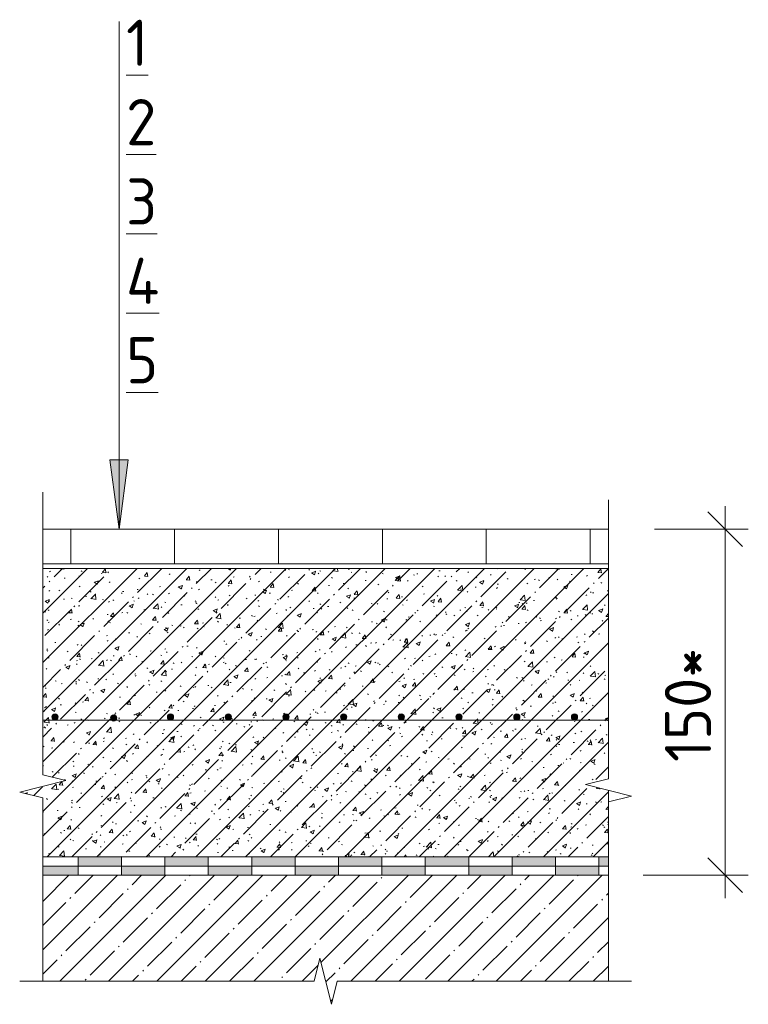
# Model space of a CAD drawing. Header units: millimetres. Extents: x -4558 to 63605, y -10605 to 130388.
# Tile 4 of 66: x 50100 to 50416, y 3303 to 3730. Entities that reach past the tile are written whole.
import ezdxf

# ---------------------------------------------------------------- set-up
doc = ezdxf.new("R2010")
doc.units = ezdxf.units.MM
for name, color, linetype, lineweight in [('A-ANNO-DIMS', 7, 'Continuous', 5), ('A-ANNO-DIMS-10', 7, 'Continuous', 5), ('A-ANNO-NOTE', 7, 'Continuous', 5), ('A-DETL', 7, 'Continuous', 25), ('A-DETL-GENF', 7, 'Continuous', 13), ('G-ANNO-TEXT', 7, 'Continuous', 5)]:
    doc.layers.add(name, color=color, linetype=linetype, lineweight=lineweight)
doc.styles.add('GOST Common_4', font='GOST_Common.ttf', dxfattribs={"height": 20})
doc.dimstyles.new('2_мм_2', dxfattribs={"dimscale": 304.8, "dimtxt": 20.1143, "dimasz": 0.049213, "dimexe": 0.032808, "dimexo": 0.049213, "dimgap": 0, "dimtad": 1, "dimdec": 0, "dimdsep": 46, "dimtxsty": 'GOST Common_4', "dimblk1": 'OBLIQUE', "dimblk2": 'OBLIQUE', "dimsah": 1, "dimcen": 0.09, "dimdle": 0.032808, "dimadec": 5, "dimazin": 2, "dimtfac": 1, "dimtdec": 4, "dimtix": 1, "dimtmove": 0, "dimatfit": 3, "dimfxl": 1, "dimtvp": 1, "dimtolj": 1, "dimtzin": 0, "dimarcsym": 2})

# ---------------------------------------------------------------- blocks, each defined once
blk = doc.blocks.new('Линия разрыва - М 1_5-7676872-Пол_Тип 8_Керамогранит')
at = {"layer": 'A-DETL-GENF', "lineweight": 5}
for p, q in [((796.43, 3517.89), (796.43, 3525.39)), ((796.43, 3402.89), (796.43, 3517.89)), ((806.43, 3400.39), (796.43, 3402.89)), ((786.43, 3395.39), (806.43, 3400.39)), ((796.43, 3392.89), (786.43, 3395.39)), ((796.43, 3313.44), (796.43, 3392.89))]:
    blk.add_line(p, q, dxfattribs=at)
blk = doc.blocks.new('Линия разрыва - М 1_5-7677756-Пол_Тип 8_Керамогранит')
at = {"layer": 'A-DETL-GENF', "lineweight": 5}
for p, q in [((1041.43, 3514.51), (1041.43, 3522.01)), ((1041.43, 3514.51), (1041.43, 3401.2)), ((1041.43, 3401.2), (1031.43, 3398.7)), ((1031.43, 3398.7), (1051.43, 3393.7)), ((1051.43, 3393.7), (1041.43, 3391.2)), ((1041.43, 3391.2), (1041.43, 3313.44))]:
    blk.add_line(p, q, dxfattribs=at)
blk = doc.blocks.new('Линия разрыва - М 1_5-5797296-Пол_Тип 8_Керамогранит')
at = {"layer": 'A-DETL-GENF', "lineweight": 5}
for p, q in [((916.43, 3323.44), (913.93, 3313.44)), ((921.43, 3303.44), (916.43, 3323.44)), ((793.93, 3313.44), (786.43, 3313.44)), ((913.93, 3313.44), (793.93, 3313.44)), ((923.93, 3313.44), (921.43, 3303.44)), ((1043.93, 3313.44), (923.93, 3313.44)), ((1043.93, 3313.44), (1051.43, 3313.44))]:
    blk.add_line(p, q, dxfattribs=at)
blk = doc.blocks.new('Стрелка 15гр_черная - Стрелка 15гр_ черная-5807134-Пол_Тип 8_Керамогранит')
at = {"layer": 'A-ANNO-NOTE'}
blk.add_hatch(color=256, dxfattribs=at).paths.add_polyline_path([(825.49, 3539.39), (833.39, 3539.39), (829.44, 3509.39)])
for p, q in [((829.44, 3509.39), (829.44, 3729.39)), ((829.44, 3509.39), (825.49, 3539.39)), ((825.49, 3539.39), (833.39, 3539.39)), ((825.49, 3539.39), (829.44, 3509.39)), ((833.39, 3539.39), (825.49, 3539.39)), ((829.44, 3509.39), (833.39, 3539.39)), ((829.44, 3509.39), (833.39, 3539.39))]:
    blk.add_line(p, q, dxfattribs=at)
blk = doc.blocks.new('DIMBLOCK259-Пол_Тип 8_Керамогранит')
at = {"layer": 'A-ANNO-DIMS-10', "lineweight": 25, "transparency": 16777216}
for p, q in [((50405.87, 3509.39), (50398.37, 3516.89)), ((50405.87, 3509.39), (50413.37, 3501.89)), ((50405.87, 3359.38), (50398.37, 3366.88)), ((50405.87, 3359.38), (50413.37, 3351.88))]:
    blk.add_line(p, q, dxfattribs=at)
at = {"layer": 'A-ANNO-DIMS-10', "transparency": 16777216}
for p, q in [((50405.87, 3349.38), (50405.87, 3519.39)), ((50375.29, 3509.39), (50415.87, 3509.39)), ((50405.87, 3509.39), (50375.29, 3509.39)), ((50370.29, 3359.38), (50415.87, 3359.38)), ((50405.87, 3359.38), (50370.29, 3359.38))]:
    blk.add_line(p, q, dxfattribs=at)
at = {"layer": 'A-ANNO-DIMS-10', "color": 0, "transparency": 16777216, "insert": (50379.74, 3408.48), "char_height": 20, "width": 62.1839, "attachment_point": 1, "rotation": 90, "line_spacing_factor": 1.022761, "style": 'GOST Common_4'}
blk.add_mtext('150*', dxfattribs=at)
blk = doc.blocks.new('_Oblique')
at = {"color": 0, "linetype": 'ByBlock', "lineweight": -2}
blk.add_line((-0.5, -0.5), (0.5, 0.5), dxfattribs=at)

msp = doc.modelspace()

# ---------------------------------------------------------------- hatches: boundary and pattern name
at = {"layer": 'A-DETL-GENF', "lineweight": 5}
h = msp.add_hatch(dxfattribs=at)
h.set_pattern_fill('FP_9', color=256, style=0, pattern_type=2)
h.set_pattern_definition([(45, (49313.864, 0), (-10.74944, 10.74944), [15.202, -2.534, 0.507, -2.534]), (45, (49313.864, 10.743), (-10.74944, 10.74944), []), (50, (49313.864, 0), (18.17249, -1.59005), [1.9, -20.903]), (355, (49313.864, 0), (-3.51537, 19.05791), [1.52, -16.722]), (100.451, (49315.378, -0.132), (14.65764, 17.4676), [1.615, -17.764]), (46.184, (49313.864, 5.067), (27.04027, -4.19391), [2.85, -31.354]), (96.636, (49316.117, 4.718), (23.6805, 24.6809), [2.422, -26.647]), (351.184, (49313.864, 5.067), (23.68146, 24.68113), [2.28, -25.083]), (21, (49316.398, 3.8), (15.123144, -10.20089), [1.9, -20.903]), (326, (49316.398, 3.8), (6.16484, 18.37271), [1.52, -16.722]), (71.451, (49317.658, 2.95), (21.28832, 8.17134), [1.615, -17.764]), (37.5, (49313.864, 0), (0.308063, 8.434498), [0.478, -16.042, 0.478, -16.498, -16.785]), (37.5, (49313.864, 0), (0.308063, 8.434498), [-33.495, 0.478, -16.308]), (7.5, (49313.864, 0), (6.665607, 9.993532), [0.478, -9.201, 0.478, -15.662, -6.397]), (7.5, (49313.864, 0), (6.665607, 9.993532), [-25.818, 0.478, -5.92]), (327.5, (49308.214, 0), (13.525065, -0.571517), [0.478, -5.856, 0.478, -19.285, -26.223]), (327.5, (49308.214, 0), (13.525065, -0.571517), [-26.097, 0.478, -25.746]), (317.5, (49305.68, 0), (14.7753, 2.536293), [0.478, -7.757, 0.478, -12.647, -18.622]), (317.5, (49305.68, 0), (14.7753, 2.536293), [-21.359, 0.478, -18.145])])
h.paths.add_polyline_path([(50110.290735, 3367.381904), (50355.290735, 3367.381904), (50355.290735, 3396.202013), (50345.290735, 3398.702013), (50355.290735, 3401.202013), (50355.290735, 3492.381904), (50110.290735, 3492.381904), (50110.290735, 3402.891924), (50120.290735, 3400.391924), (50100.290735, 3395.391924), (50110.290735, 3392.891924), (50110.290735, 3380.83654)])
h.paths.add_polyline_path([(50141.018677, 3426.192651), (50140.344222, 3426.373371), (50139.850487, 3426.867106), (50139.669768, 3427.541561), (50139.850487, 3428.216015), (50140.344222, 3428.70975), (50141.018677, 3428.89047), (50141.693132, 3428.70975), (50142.28014, 3427.990833), (50142.367586, 3427.541561), (50142.186867, 3426.867106), (50141.693132, 3426.373371)])
h.paths.add_polyline_path([(50215.607226, 3426.641924), (50214.932772, 3426.822644), (50214.439037, 3427.316379), (50214.258317, 3427.990833), (50214.439037, 3428.665288), (50214.932772, 3429.159023), (50215.607226, 3429.339743), (50216.281681, 3429.159023), (50216.775416, 3428.665288), (50216.956136, 3427.990833), (50216.775416, 3427.316379), (50216.281681, 3426.822644)])
h.paths.add_polyline_path([(50115.607226, 3426.641924), (50114.932772, 3426.822644), (50114.439037, 3427.316379), (50114.258317, 3427.990833), (50114.439037, 3428.665288), (50114.932772, 3429.159023), (50115.607226, 3429.339743), (50116.281681, 3429.159023), (50116.775416, 3428.665288), (50116.956136, 3427.990833), (50116.775416, 3427.316379), (50116.281681, 3426.822644)])
h.paths.add_polyline_path([(50315.607226, 3426.641924), (50314.932772, 3426.822644), (50314.439037, 3427.316379), (50314.258317, 3427.990833), (50314.439037, 3428.665288), (50314.932772, 3429.159023), (50315.607226, 3429.339743), (50316.281681, 3429.159023), (50316.775416, 3428.665288), (50316.956136, 3427.990833), (50316.775416, 3427.316379), (50316.281681, 3426.822644)])
h.paths.add_polyline_path([(50165.607226, 3426.641924), (50164.932772, 3426.822644), (50164.439037, 3427.316379), (50164.258317, 3427.990833), (50164.439037, 3428.665288), (50164.932772, 3429.159023), (50165.607226, 3429.339743), (50166.281681, 3429.159023), (50166.775416, 3428.665288), (50166.956136, 3427.990833), (50166.775416, 3427.316379), (50166.281681, 3426.822644)])
h.paths.add_polyline_path([(50240.607226, 3426.641924), (50239.932772, 3426.822644), (50239.439037, 3427.316379), (50239.258317, 3427.990833), (50239.439037, 3428.665288), (50239.932772, 3429.159023), (50240.607226, 3429.339743), (50241.281681, 3429.159023), (50241.775416, 3428.665288), (50241.956136, 3427.990833), (50241.775416, 3427.316379), (50241.281681, 3426.822644)])
h.paths.add_polyline_path([(50265.607226, 3426.641924), (50264.932772, 3426.822644), (50264.439037, 3427.316379), (50264.258317, 3427.990833), (50264.439037, 3428.665288), (50264.932772, 3429.159023), (50265.607226, 3429.339743), (50266.281681, 3429.159023), (50266.775416, 3428.665288), (50266.956136, 3427.990833), (50266.775416, 3427.316379), (50266.281681, 3426.822644)])
h.paths.add_polyline_path([(50290.607226, 3426.641924), (50289.932772, 3426.822644), (50289.439037, 3427.316379), (50289.258317, 3427.990833), (50289.439037, 3428.665288), (50289.932772, 3429.159023), (50290.607226, 3429.339743), (50291.281681, 3429.159023), (50291.775416, 3428.665288), (50291.956136, 3427.990833), (50291.775416, 3427.316379), (50291.281681, 3426.822644)])
h.paths.add_polyline_path([(50340.607226, 3426.641924), (50339.932772, 3426.822644), (50339.439037, 3427.316379), (50339.258317, 3427.990833), (50339.439037, 3428.665288), (50339.932772, 3429.159023), (50340.607226, 3429.339743), (50341.281681, 3429.159023), (50341.775416, 3428.665288), (50341.956136, 3427.990833), (50341.775416, 3427.316379), (50341.281681, 3426.822644)])
h.paths.add_polyline_path([(50190.607226, 3426.641924), (50189.932772, 3426.822644), (50189.439037, 3427.316379), (50189.258317, 3427.990833), (50189.439037, 3428.665288), (50189.932772, 3429.159023), (50190.607226, 3429.339743), (50191.281681, 3429.159023), (50191.775416, 3428.665288), (50191.956136, 3427.990833), (50191.775416, 3427.316379), (50191.281681, 3426.822644)])
at = {"layer": 'A-DETL-GENF'}
for points in [[(50115.607226, 3426.641924), (50116.281681, 3426.822644), (50116.775416, 3427.316379), (50116.956136, 3427.990833), (50116.775416, 3428.665288), (50116.281681, 3429.159023), (50115.607226, 3429.339743), (50114.932772, 3429.159023), (50114.439037, 3428.665288), (50114.258317, 3427.990833), (50114.439037, 3427.316379), (50114.932772, 3426.822644)], [(50141.018677, 3426.192651), (50141.693132, 3426.373371), (50142.186867, 3426.867106), (50142.367586, 3427.541561), (50142.186867, 3428.216015), (50141.693132, 3428.70975), (50141.018677, 3428.89047), (50140.344222, 3428.70975), (50139.850487, 3428.216015), (50139.669768, 3427.541561), (50139.850487, 3426.867106), (50140.344222, 3426.373371)], [(50165.607226, 3426.641924), (50166.281681, 3426.822644), (50166.775416, 3427.316379), (50166.956136, 3427.990833), (50166.775416, 3428.665288), (50166.281681, 3429.159023), (50165.607226, 3429.339743), (50164.932772, 3429.159023), (50164.439037, 3428.665288), (50164.258317, 3427.990833), (50164.439037, 3427.316379), (50164.932772, 3426.822644)], [(50190.607226, 3426.641924), (50191.281681, 3426.822644), (50191.775416, 3427.316379), (50191.956136, 3427.990833), (50191.775416, 3428.665288), (50191.281681, 3429.159023), (50190.607226, 3429.339743), (50189.932772, 3429.159023), (50189.439037, 3428.665288), (50189.258317, 3427.990833), (50189.439037, 3427.316379), (50189.932772, 3426.822644)], [(50215.607226, 3426.641924), (50216.281681, 3426.822644), (50216.775416, 3427.316379), (50216.956136, 3427.990833), (50216.775416, 3428.665288), (50216.281681, 3429.159023), (50215.607226, 3429.339743), (50214.932772, 3429.159023), (50214.439037, 3428.665288), (50214.258317, 3427.990833), (50214.439037, 3427.316379), (50214.932772, 3426.822644)], [(50240.607226, 3426.641924), (50241.281681, 3426.822644), (50241.775416, 3427.316379), (50241.956136, 3427.990833), (50241.775416, 3428.665288), (50241.281681, 3429.159023), (50240.607226, 3429.339743), (50239.932772, 3429.159023), (50239.439037, 3428.665288), (50239.258317, 3427.990833), (50239.439037, 3427.316379), (50239.932772, 3426.822644)], [(50265.607226, 3426.641924), (50266.281681, 3426.822644), (50266.775416, 3427.316379), (50266.956136, 3427.990833), (50266.775416, 3428.665288), (50266.281681, 3429.159023), (50265.607226, 3429.339743), (50264.932772, 3429.159023), (50264.439037, 3428.665288), (50264.258317, 3427.990833), (50264.439037, 3427.316379), (50264.932772, 3426.822644)], [(50290.607226, 3426.641924), (50291.281681, 3426.822644), (50291.775416, 3427.316379), (50291.956136, 3427.990833), (50291.775416, 3428.665288), (50291.281681, 3429.159023), (50290.607226, 3429.339743), (50289.932772, 3429.159023), (50289.439037, 3428.665288), (50289.258317, 3427.990833), (50289.439037, 3427.316379), (50289.932772, 3426.822644)], [(50315.607226, 3426.641924), (50316.281681, 3426.822644), (50316.775416, 3427.316379), (50316.956136, 3427.990833), (50316.775416, 3428.665288), (50316.281681, 3429.159023), (50315.607226, 3429.339743), (50314.932772, 3429.159023), (50314.439037, 3428.665288), (50314.258317, 3427.990833), (50314.439037, 3427.316379), (50314.932772, 3426.822644)], [(50340.607226, 3426.641924), (50341.281681, 3426.822644), (50341.775416, 3427.316379), (50341.956136, 3427.990833), (50341.775416, 3428.665288), (50341.281681, 3429.159023), (50340.607226, 3429.339743), (50339.932772, 3429.159023), (50339.439037, 3428.665288), (50339.258317, 3427.990833), (50339.439037, 3427.316379), (50339.932772, 3426.822644)]]:
    msp.add_hatch(color=256, dxfattribs=at).paths.add_polyline_path(points)
at = {"layer": 'A-DETL-GENF', "true_color": 0x808080}
h = msp.add_hatch(color=8, dxfattribs=at)
h.paths.add_polyline_path([(50238.374967, 3363.381904), (50257.172236, 3363.381904), (50257.172236, 3367.381904), (50238.374967, 3367.381904)])
h.paths.add_polyline_path([(50181.983162, 3363.381904), (50181.983162, 3367.381904), (50163.185894, 3367.381904), (50163.185894, 3363.381904)])
h.paths.add_polyline_path([(50200.78043, 3363.381904), (50219.577699, 3363.381904), (50219.577699, 3367.381904), (50200.78043, 3367.381904)])
h.paths.add_polyline_path([(50144.388625, 3363.381904), (50144.388625, 3367.381904), (50125.591357, 3367.381904), (50125.591357, 3363.381904)])
h.paths.add_polyline_path([(50355.290735, 3363.381904), (50355.290735, 3367.381904), (50351.158578, 3367.381904), (50351.158578, 3363.381904)])
h.paths.add_polyline_path([(50332.36131, 3363.381904), (50332.36131, 3367.381904), (50313.564041, 3367.381904), (50313.564041, 3363.381904)])
h.paths.add_polyline_path([(50275.969504, 3363.381904), (50294.766773, 3363.381904), (50294.766773, 3367.381904), (50275.969504, 3367.381904)])
h = msp.add_hatch(color=8, dxfattribs=at)
h.paths.add_polyline_path([(50234.17977, 3359.381904), (50238.374967, 3359.381904), (50238.374967, 3363.381904), (50219.577699, 3363.381904), (50219.577699, 3359.381904)])
h.paths.add_polyline_path([(50351.158578, 3359.381904), (50351.158578, 3363.381904), (50332.36131, 3363.381904), (50332.36131, 3359.381904)])
h.paths.add_polyline_path([(50125.591357, 3359.381904), (50125.591357, 3363.381904), (50110.290735, 3363.381904), (50110.290735, 3359.381904)])
h.paths.add_polyline_path([(50144.388625, 3359.381904), (50163.185894, 3359.381904), (50163.185894, 3363.381904), (50144.388625, 3363.381904)])
h.paths.add_polyline_path([(50313.564041, 3359.381904), (50313.564041, 3363.381904), (50294.766773, 3363.381904), (50294.766773, 3359.381904)])
h.paths.add_polyline_path([(50181.983162, 3359.381904), (50200.78043, 3359.381904), (50200.78043, 3363.381904), (50181.983162, 3363.381904)])
h.paths.add_polyline_path([(50275.969504, 3359.381904), (50275.969504, 3363.381904), (50257.172236, 3363.381904), (50257.172236, 3359.381904)])
at = {"layer": 'A-DETL-GENF', "lineweight": 5}
h = msp.add_hatch(dxfattribs=at)
h.set_pattern_fill('FP_7', color=256, style=0, pattern_type=2)
h.set_pattern_definition([(45, (49313.864, 0), (-10.500536, 10.500536), [14.85, -2.475, 0.495, -2.475]), (45, (49313.864, 10.494), (-10.500536, 10.500536), [])])
h.paths.add_polyline_path([(50235.290735, 3303.444404), (50237.790735, 3313.444404), (50355.290735, 3313.444404), (50355.290735, 3359.381904), (50110.290735, 3359.381904), (50110.290735, 3313.444404), (50227.790735, 3313.444404), (50230.290735, 3323.444404), (50234.17977, 3307.888262)])

# ---------------------------------------------------------------- linework, layer by layer
at = {"layer": 'A-DETL', "lineweight": 5}
for p, q in [((50355.290735, 3509.391924), (50110.290735, 3509.391924)), ((50122.398863, 3509.391924), (50122.398863, 3494.391924)), ((50167.398863, 3509.391924), (50167.398863, 3494.391924)), ((50212.398863, 3509.391924), (50212.398863, 3494.391924)), ((50257.398863, 3509.391924), (50257.398863, 3494.391924)), ((50302.398863, 3509.391924), (50302.398863, 3494.391924)), ((50347.398863, 3509.391924), (50347.398863, 3494.391924)), ((50110.290735, 3494.391924), (50355.290735, 3494.391924)), ((50355.290735, 3492.381904), (50110.290735, 3492.381904)), ((50355.290735, 3391.202013), (50355.290735, 3396.202013)), ((50110.290735, 3367.381904), (50355.290735, 3367.381904)), ((50125.591357, 3367.381904), (50125.591357, 3363.381904)), ((50144.388625, 3363.381904), (50144.388625, 3367.381904)), ((50163.185894, 3367.381904), (50163.185894, 3363.381904)), ((50181.983162, 3363.381904), (50181.983162, 3367.381904)), ((50200.78043, 3367.381904), (50200.78043, 3363.381904)), ((50219.577699, 3363.381904), (50219.577699, 3367.381904)), ((50238.374967, 3367.381904), (50238.374967, 3363.381904)), ((50257.172236, 3363.381904), (50257.172236, 3367.381904)), ((50275.969504, 3367.381904), (50275.969504, 3363.381904)), ((50294.766773, 3363.381904), (50294.766773, 3367.381904)), ((50313.564041, 3367.381904), (50313.564041, 3363.381904)), ((50332.36131, 3363.381904), (50332.36131, 3367.381904)), ((50351.158578, 3367.381904), (50351.158578, 3363.381904)), ((50125.591357, 3363.381904), (50110.290735, 3363.381904)), ((50125.591357, 3363.381904), (50144.388625, 3363.381904)), ((50125.591357, 3359.381904), (50125.591357, 3363.381904)), ((50163.185894, 3363.381904), (50144.388625, 3363.381904)), ((50144.388625, 3363.381904), (50144.388625, 3359.381904)), ((50163.185894, 3363.381904), (50181.983162, 3363.381904)), ((50163.185894, 3359.381904), (50163.185894, 3363.381904)), ((50200.78043, 3363.381904), (50181.983162, 3363.381904)), ((50181.983162, 3363.381904), (50181.983162, 3359.381904)), ((50200.78043, 3363.381904), (50219.577699, 3363.381904)), ((50200.78043, 3359.381904), (50200.78043, 3363.381904)), ((50238.374967, 3363.381904), (50219.577699, 3363.381904)), ((50219.577699, 3363.381904), (50219.577699, 3359.381904)), ((50238.374967, 3363.381904), (50257.172236, 3363.381904)), ((50238.374967, 3359.381904), (50238.374967, 3363.381904)), ((50275.969504, 3363.381904), (50257.172236, 3363.381904)), ((50257.172236, 3363.381904), (50257.172236, 3359.381904)), ((50275.969504, 3363.381904), (50294.766773, 3363.381904)), ((50275.969504, 3359.381904), (50275.969504, 3363.381904)), ((50313.564041, 3363.381904), (50294.766773, 3363.381904)), ((50294.766773, 3363.381904), (50294.766773, 3359.381904)), ((50313.564041, 3363.381904), (50332.36131, 3363.381904)), ((50313.564041, 3359.381904), (50313.564041, 3363.381904)), ((50351.158578, 3363.381904), (50332.36131, 3363.381904)), ((50332.36131, 3363.381904), (50332.36131, 3359.381904)), ((50351.158578, 3363.381904), (50355.290735, 3363.381904)), ((50351.158578, 3359.381904), (50351.158578, 3363.381904))]:
    msp.add_line(p, q, dxfattribs=at)
at = {"layer": 'A-DETL', "lineweight": 13}
for p, q in [((50110.290735, 3426.641924), (50355.290735, 3426.641924)), ((50355.290735, 3359.381904), (50110.290735, 3359.381904))]:
    msp.add_line(p, q, dxfattribs=at)
at = {"layer": 'A-DETL', "lineweight": 5}
for centre, start, end in [((50115.607226, 3427.990833), 0, 180), ((50115.607226, 3427.990833), 180, 0), ((50141.018677, 3427.541561), 0, 180), ((50141.018677, 3427.541561), 180, 0), ((50165.607226, 3427.990833), 0, 180), ((50165.607226, 3427.990833), 180, 0), ((50190.607226, 3427.990833), 0, 180), ((50190.607226, 3427.990833), 180, 0), ((50215.607226, 3427.990833), 0, 180), ((50215.607226, 3427.990833), 180, 0), ((50240.607226, 3427.990833), 0, 180), ((50240.607226, 3427.990833), 180, 0), ((50265.607226, 3427.990833), 0, 180), ((50265.607226, 3427.990833), 180, 0), ((50290.607226, 3427.990833), 0, 180), ((50290.607226, 3427.990833), 180, 0), ((50315.607226, 3427.990833), 0, 180), ((50315.607226, 3427.990833), 180, 0), ((50340.607226, 3427.990833), 0, 180), ((50340.607226, 3427.990833), 180, 0)]:
    msp.add_arc(centre, 1.348909, start, end, dxfattribs=at)

# ---------------------------------------------------------------- block references
at = {"layer": 'A-ANNO-NOTE'}
msp.add_blockref('Стрелка 15гр_черная - Стрелка 15гр_ черная-5807134-Пол_Тип 8_Керамогранит', (49313.863968, 0), dxfattribs=at)
at = {"layer": 'A-DETL-GENF'}
for name in ['Линия разрыва - М 1_5-7676872-Пол_Тип 8_Керамогранит', 'Линия разрыва - М 1_5-7677756-Пол_Тип 8_Керамогранит', 'Линия разрыва - М 1_5-5797296-Пол_Тип 8_Керамогранит']:
    msp.add_blockref(name, (49313.863968, 0), dxfattribs=at)

# ---------------------------------------------------------------- texts
at = {"layer": 'G-ANNO-TEXT', "char_height": 20, "attachment_point": 1, "style": 'GOST Common_4'}
for s, insert, width in [('\\L\\fGOST Common|b0|i0|c204|p34|;\\L1', (50146.383555, 3730.16766), 12.0253125), ('\\L\\fGOST Common|b0|i0|c204|p34|;\\L2', (50146.383555, 3695.771826), 17.637125), ('\\L\\fGOST Common|b0|i0|c204|p34|;\\L3', (50146.383555, 3661.375993), 16.8354375), ('\\L\\fGOST Common|b0|i0|c204|p34|;\\L4', (50146.383555, 3626.98016), 20.0421875), ('\\L\\fGOST Common|b0|i0|c204|p34|;\\L5', (50146.383555, 3592.584326), 17.637125)]:
    msp.add_mtext(s, dxfattribs=dict(at, insert=insert, width=width))

# ---------------------------------------------------------------- dimensions: what is measured, and where the dimension line sits
at = {"layer": 'A-ANNO-DIMS'}
dim = msp.add_linear_dim(base=(50405.872848, 3509.391924), p1=(50355.290735, 3359.381904), p2=(50360.290735, 3509.391924), angle=90, text='150*', dimstyle='2_мм_2', override={"dimpost": '<>', "dimfxl": 150.093325}, dxfattribs=at)
dim.commit()
dim.dimension.update_dxf_attribs({"geometry": 'DIMBLOCK259-Пол_Тип 8_Керамогранит', "text_midpoint": (50395.872848, 3434.386914)})

doc.saveas('drawing.dxf')
